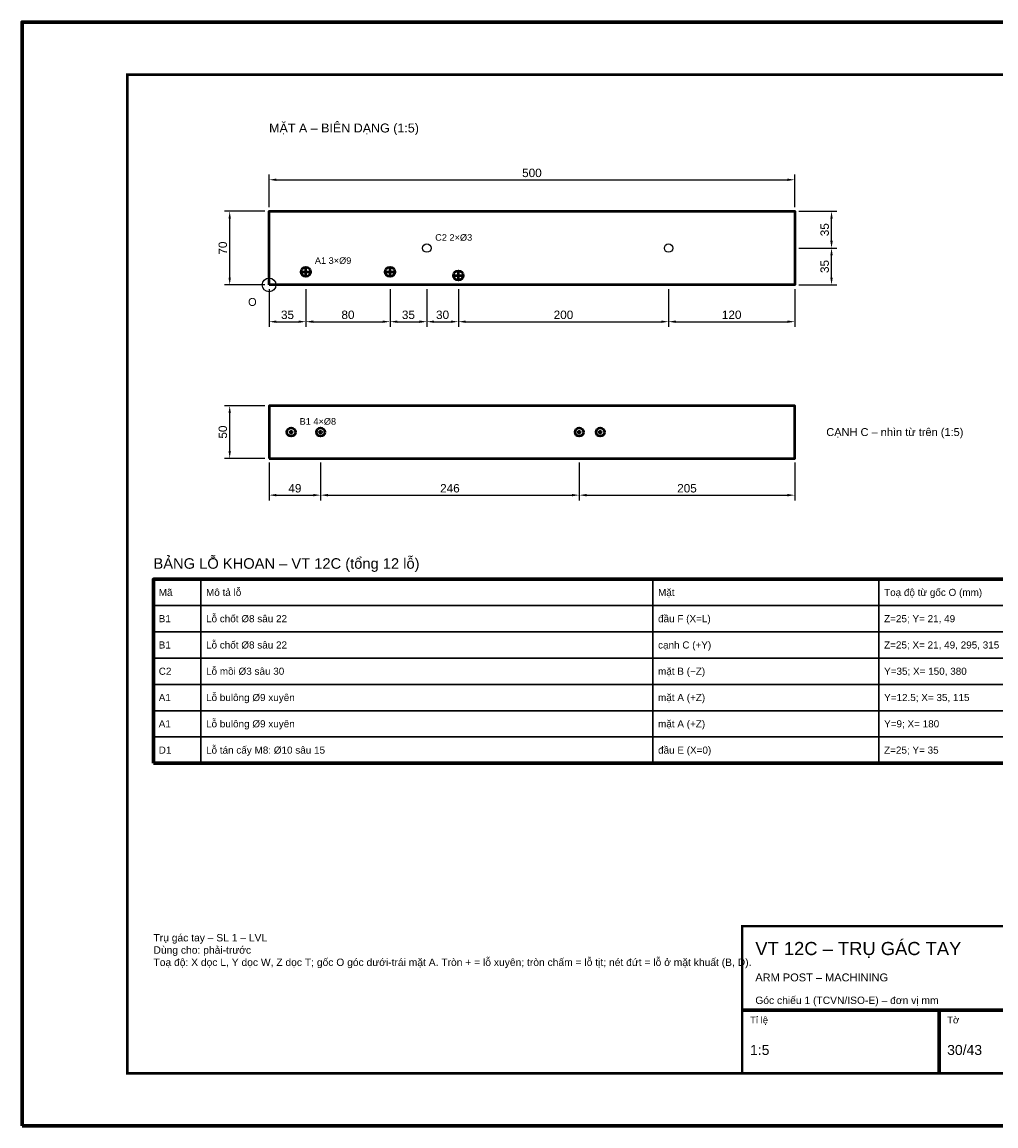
# Model space of a CAD drawing. Header units: millimetres. Extents: x 0 to 2970, y 0 to 2100.
# Tile 1 of 2: x 0 to 1853, y 0 to 2100. Entities that reach past the tile are written whole.
import ezdxf
from ezdxf.enums import TextEntityAlignment as Align

# ---------------------------------------------------------------- set-up
doc = ezdxf.new("R2010")
doc.units = ezdxf.units.MM
doc.header["$LTSCALE"] = 10
for name, color, linetype, lineweight in [('0-KHUNG-BANVE', 7, 'CONTINUOUS', 70), ('1-NET-THAY', 7, 'CONTINUOUS', 50), ('10-PHU-KIEN', 1, 'CONTINUOUS', 25), ('2-NET-KHUAT', 8, 'Continuous', 25), ('3-KICH-THUOC', 1, 'CONTINUOUS', 18), ('6-CHU', 7, 'CONTINUOUS', 25), ('7-BANG-KE', 7, 'CONTINUOUS', 25)]:
    doc.layers.add(name, color=color, linetype=linetype, lineweight=lineweight)
doc.styles.add('VN', font='arial.ttf')
doc.dimstyles.new('A4', dxfattribs={"dimscale": 10, "dimtxt": 1.6, "dimasz": 1.4, "dimexe": 1, "dimexo": 0.8, "dimgap": 0.5, "dimtad": 1, "dimdec": 1, "dimtxsty": 'VN', "dimcen": 2.5, "dimclrd": 1, "dimclre": 1, "dimclrt": 7, "dimazin": 3, "dimtfac": 1, "dimtmove": 0, "dimatfit": 3})

msp = doc.modelspace()

# ---------------------------------------------------------------- linework, layer by layer
at = {"layer": '0-KHUNG-BANVE'}
for p, q in [((1370, 220), (2870, 220)), ((1745, 100), (1745, 220))]:
    msp.add_line(p, q, dxfattribs=at)
for points in [[(0, 0), (2970, 0), (2970, 2100), (0, 2100)], [(250, 690), (2860, 690), (2860, 1040), (250, 1040)]]:
    msp.add_lwpolyline(points, close=True, dxfattribs=at)
for points, const_width in [([(200, 100), (2870, 100), (2870, 2000), (200, 2000)], 5), ([(1370, 100), (2870, 100), (2870, 380), (1370, 380)], 4)]:
    msp.add_lwpolyline(points, close=True, dxfattribs=dict(at, const_width=const_width))
at = {"layer": '1-NET-THAY'}
for p, q in [((531, 1625), (549, 1625)), ((540, 1616), (540, 1634)), ((691, 1625), (709, 1625)), ((700, 1616), (700, 1634)), ((821, 1618), (839, 1618)), ((830, 1609), (830, 1627))]:
    msp.add_line(p, q, dxfattribs=at)
for points in [[(470, 1600), (470, 1740), (1470, 1740), (1470, 1600)], [(470, 1270), (1470, 1270), (1470, 1370), (470, 1370)]]:
    msp.add_lwpolyline(points, close=True, dxfattribs=at)
for centre, radius in [((540, 1625), 9), ((700, 1625), 9), ((830, 1618), 9), ((512, 1320), 8), ((568, 1320), 8), ((1060, 1320), 8), ((1100, 1320), 8), ((512, 1320), 2), ((568, 1320), 2), ((1060, 1320), 2), ((1100, 1320), 2)]:
    msp.add_circle(centre, radius, dxfattribs=at)
at = {"layer": '10-PHU-KIEN'}
msp.add_circle((470, 1600), 13, dxfattribs=at)
at = {"layer": '2-NET-KHUAT'}
for centre in [(770, 1670), (1230, 1670)]:
    msp.add_circle(centre, 8, dxfattribs=at)
at = {"layer": '7-BANG-KE'}
for points in [[(250, 990), (340, 990), (340, 1040), (250, 1040)], [(340, 990), (1200, 990), (1200, 1040), (340, 1040)], [(1200, 990), (1630, 990), (1630, 1040), (1200, 1040)], [(1630, 990), (2780, 990), (2780, 1040), (1630, 1040)], [(250, 940), (340, 940), (340, 990), (250, 990)], [(340, 940), (1200, 940), (1200, 990), (340, 990)], [(1200, 940), (1630, 940), (1630, 990), (1200, 990)], [(1630, 940), (2780, 940), (2780, 990), (1630, 990)], [(250, 890), (340, 890), (340, 940), (250, 940)], [(340, 890), (1200, 890), (1200, 940), (340, 940)], [(1200, 890), (1630, 890), (1630, 940), (1200, 940)], [(1630, 890), (2780, 890), (2780, 940), (1630, 940)], [(250, 840), (340, 840), (340, 890), (250, 890)], [(340, 840), (1200, 840), (1200, 890), (340, 890)], [(1200, 840), (1630, 840), (1630, 890), (1200, 890)], [(1630, 840), (2780, 840), (2780, 890), (1630, 890)], [(250, 790), (340, 790), (340, 840), (250, 840)], [(340, 790), (1200, 790), (1200, 840), (340, 840)], [(1200, 790), (1630, 790), (1630, 840), (1200, 840)], [(1630, 790), (2780, 790), (2780, 840), (1630, 840)], [(250, 740), (340, 740), (340, 790), (250, 790)], [(340, 740), (1200, 740), (1200, 790), (340, 790)], [(1200, 740), (1630, 740), (1630, 790), (1200, 790)], [(1630, 740), (2780, 740), (2780, 790), (1630, 790)], [(250, 690), (340, 690), (340, 740), (250, 740)], [(340, 690), (1200, 690), (1200, 740), (340, 740)], [(1200, 690), (1630, 690), (1630, 740), (1200, 740)], [(1630, 690), (2780, 690), (2780, 740), (1630, 740)]]:
    msp.add_lwpolyline(points, close=True, dxfattribs=at)

# ---------------------------------------------------------------- texts
at = {"layer": '10-PHU-KIEN', "style": 'VN'}
for s, height, p in [('C2 2×%%c3', 12.5, (786, 1684)), ('A1 3×%%c9', 12.5, (557, 1640)), ('O', 15, (430, 1560)), ('B1 4×%%c8', 12.5, (528, 1334))]:
    msp.add_text(s, height=height, dxfattribs=at).set_placement(p)
at = {"layer": '6-CHU', "style": 'VN'}
for s, height, p in [('MẶT A – BIÊN DẠNG (1:5)', 17, (470, 1890)), ('VT 12C – TRỤ GÁC TAY', 25, (1395, 325)), ('ARM POST – MACHINING', 15, (1395, 275)), ('Góc chiếu 1 (TCVN/ISO-E) – đơn vị mm', 14, (1395, 232)), ('Tỉ lệ', 13, (1385, 195)), ('Tờ', 13, (1760, 195)), ('1:5', 19, (1385, 135)), ('30/43', 19, (1760, 135))]:
    msp.add_text(s, height=height, dxfattribs=at).set_placement(p)
msp.add_text('CẠNH C – nhìn từ trên (1:5)', height=15, dxfattribs=at).set_placement((1530, 1320), align=Align.MIDDLE_LEFT)
at = {"layer": '6-CHU', "insert": (250, 365), "char_height": 14, "width": 1080, "attachment_point": 1, "style": 'VN'}
msp.add_mtext('Trụ gác tay – SL 1 – LVL\\PDùng cho: phải-trước\\PToạ độ: X dọc L, Y dọc W, Z dọc T; gốc O góc dưới-trái mặt A. Tròn + = lỗ xuyên; tròn chấm = lỗ tịt; nét đứt = lỗ ở mặt khuất (B, D).', dxfattribs=at)
at = {"layer": '7-BANG-KE', "style": 'VN'}
msp.add_text('BẢNG LỖ KHOAN – VT 12C (tổng 12 lỗ)', height=20, dxfattribs=at).set_placement((250, 1060))
for s, p in [('Mã', (260, 1015)), ('Mô tả lỗ', (350, 1015)), ('Mặt', (1210, 1015)), ('Toạ độ từ gốc O (mm)', (1640, 1015)), ('B1', (260, 965)), ('Lỗ chốt %%c8 sâu 22', (350, 965)), ('đầu F (X=L)', (1210, 965)), ('Z=25; Y= 21, 49', (1640, 965)), ('Lỗ chốt %%c8 sâu 22', (350, 915)), ('B1', (260, 915)), ('cạnh C (+Y)', (1210, 915)), ('Z=25; X= 21, 49, 295, 315', (1640, 915)), ('C2', (260, 865)), ('Lỗ mồi %%c3 sâu 30', (350, 865)), ('mặt B (−Z)', (1210, 865)), ('Y=35; X= 150, 380', (1640, 865)), ('A1', (260, 815)), ('Lỗ bulông %%c9 xuyên', (350, 815)), ('mặt A (+Z)', (1210, 815)), ('Y=12.5; X= 35, 115', (1640, 815)), ('A1', (260, 765)), ('Lỗ bulông %%c9 xuyên', (350, 765)), ('mặt A (+Z)', (1210, 765)), ('Y=9; X= 180', (1640, 765)), ('D1', (260, 715)), ('Lỗ tán cấy M8: %%c10 sâu 15', (350, 715)), ('đầu E (X=0)', (1210, 715)), ('Z=25; Y= 35', (1640, 715))]:
    msp.add_text(s, height=13.5, dxfattribs=at).set_placement(p, align=Align.MIDDLE_LEFT)

# ---------------------------------------------------------------- dimensions: what is measured, and where the dimension line sits
at = {"layer": '3-KICH-THUOC'}
for base, p1, p2 in [((470, 1800), (470, 1740), (1470, 1740)), ((470, 1530), (470, 1600), (540, 1600)), ((540, 1530), (540, 1600), (700, 1600)), ((700, 1530), (700, 1600), (770, 1600)), ((770, 1530), (770, 1600), (830, 1600)), ((830, 1530), (830, 1600), (1230, 1600)), ((1230, 1530), (1230, 1600), (1470, 1600)), ((470, 1200), (470, 1270), (568, 1270)), ((568, 1200), (568, 1270), (1060, 1270)), ((1060, 1200), (1060, 1270), (1470, 1270))]:
    msp.add_linear_dim(base=base, p1=p1, p2=p2, dimstyle='A4', override={"dimlfac": 0.5}, dxfattribs=at).render()
for base, p1, p2 in [((395, 1600), (470, 1600), (470, 1740)), ((1540, 1670), (1470, 1670), (1470, 1740)), ((1540, 1600), (1470, 1600), (1470, 1670)), ((395, 1270), (470, 1270), (470, 1370))]:
    msp.add_linear_dim(base=base, p1=p1, p2=p2, angle=90, dimstyle='A4', override={"dimlfac": 0.5}, dxfattribs=at).render()

doc.saveas('drawing.dxf')
